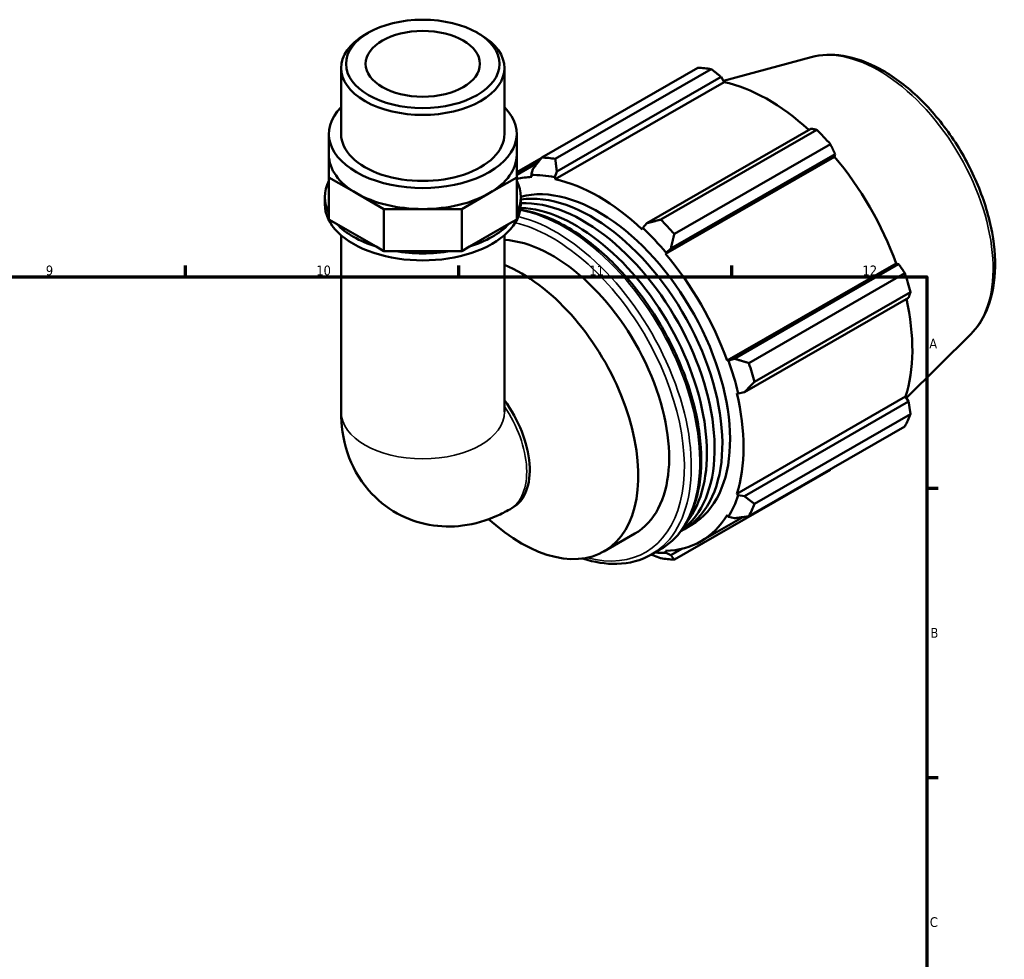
# Model space of a CAD drawing. Header units: millimetres. Extents: x 0 to 931, y 0 to 926.
# Tile 6 of 6: x 588 to 841, y 399 to 640. Entities that reach past the tile are written whole.
import ezdxf

# ---------------------------------------------------------------- set-up
doc = ezdxf.new("R2010")
doc.units = ezdxf.units.MM
for name, color, linetype, lineweight in [('Border (ISO)', 7, 'Continuous', 70), ('Visible (ISO)', 7, 'Continuous', 50), ('Visible Narrow (ISO)', 7, 'Continuous', 35)]:
    doc.layers.add(name, color=color, linetype=linetype, lineweight=lineweight)
doc.styles.add('Note Text (ISO)', font='tahoma.ttf')

# ---------------------------------------------------------------- blocks, each defined once
blk = doc.blocks.new('Borders Default Border')
at = {"layer": 'Border (ISO)'}
for p, q in [((630.75, 574), (630.75, 576.9)), ((700.83, 574), (700.83, 576.9)), ((770.92, 574), (770.92, 576.9)), ((821, 519.75), (823.9, 519.75)), ((821, 445.5), (823.9, 445.5))]:
    blk.add_line(p, q, dxfattribs=at)
at = {"layer": 'Border (ISO)', "flags": 128}
blk.add_lwpolyline([(20, 20), (20, 574), (821, 574), (821, 20), (20, 20)], dxfattribs=at)
at = {"layer": 'Border (ISO)', "color": 232, "true_color": 0xca0064, "char_height": 2.5, "attachment_point": 7, "style": 'Note Text (ISO)'}
for s, insert in [('9', (594.88, 574.35)), ('10', (664.29, 574.35)), ('11', (734.37, 574.4)), ('12', (804.46, 574.4)), ('A', (821.59, 555.62)), ('B', (821.89, 481.38)), ('C', (821.73, 407.08))]:
    blk.add_mtext(s, dxfattribs=dict(at, insert=insert))

msp = doc.modelspace()

# ---------------------------------------------------------------- linework, layer by layer
at = {"layer": 'Visible (ISO)'}
for p, q in [((677.632, 636.652), (676.74, 636.134)), ((705.596, 636.652), (706.489, 636.134)), ((791.309, 630.382), (768.773, 624.27)), ((670.659, 610.676), (670.659, 627.634)), ((712.569, 610.676), (712.569, 627.634)), ((722.137, 604.618), (762.172, 627.673)), ((765.66, 627.334), (725.625, 604.28)), ((726.022, 601.039), (768.174, 625.313)), ((768.174, 625.313), (768.924, 624.008)), ((725.583, 599.05), (768.924, 624.008)), ((791.24, 612.03), (749.088, 587.756)), ((752.681, 588.699), (792.716, 611.754)), ((667.524, 611.033), (667.516, 611.028)), ((667.516, 611.028), (667.516, 610.676)), ((667.516, 605.28), (667.516, 610.676)), ((715.712, 611.028), (715.704, 611.033)), ((715.712, 610.676), (715.712, 611.028)), ((715.712, 605.28), (715.712, 610.676)), ((796.204, 608.075), (756.169, 585.021)), ((667.516, 605.28), (667.516, 599.532)), ((715.712, 599.532), (715.712, 605.28)), ((722.018, 604.464), (715.712, 600.833)), ((753.912, 579.871), (797.253, 604.829)), ((755.265, 581.242), (797.417, 605.515)), ((797.417, 605.515), (797.253, 604.829)), ((715.712, 600.163), (721.087, 603.258)), ((719.845, 601.638), (719.415, 600.146)), ((667.516, 599.532), (674.574, 595.467)), ((667.516, 588.74), (667.516, 599.532)), ((708.654, 595.467), (715.712, 599.532)), ((715.712, 588.74), (715.712, 599.532)), ((719.415, 600.146), (719.6, 599.63)), ((725.463, 599.56), (726.022, 601.039)), ((725.583, 599.05), (725.463, 599.56)), ((666.468, 592.69), (666.468, 594.488)), ((674.574, 595.467), (681.632, 591.403)), ((701.596, 591.403), (708.654, 595.467)), ((716.76, 592.69), (716.76, 594.488)), ((681.632, 591.403), (691.614, 591.403)), ((681.632, 580.611), (681.632, 591.403)), ((691.614, 591.403), (701.596, 591.403)), ((701.596, 580.611), (701.596, 591.403)), ((669.495, 587.601), (667.516, 588.74)), ((715.712, 588.74), (713.733, 587.601)), ((679.653, 581.751), (669.495, 587.601)), ((713.733, 587.601), (703.575, 581.751)), ((748.049, 586.554), (747.929, 586.182)), ((749.088, 587.756), (748.049, 586.554)), ((670.659, 584.685), (670.659, 539.356)), ((712.569, 584.685), (712.569, 539.356)), ((681.632, 580.611), (679.653, 581.751)), ((703.575, 581.751), (701.596, 580.611)), ((754.097, 580.174), (755.265, 581.242)), ((684.431, 580.611), (681.632, 580.611)), ((698.797, 580.611), (684.431, 580.611)), ((701.596, 580.611), (698.797, 580.611)), ((753.912, 579.871), (754.097, 580.174)), ((769.713, 552.504), (813.054, 577.462)), ((813.727, 577.265), (771.575, 552.991)), ((813.054, 577.462), (813.727, 577.265)), ((775.3, 551.884), (815.335, 574.939)), ((774.133, 544.377), (816.286, 568.651)), ((816.78, 570.075), (776.744, 547.02)), ((832.237, 559.31), (815.717, 542.963)), ((770.067, 552.513), (769.713, 552.504)), ((771.575, 552.991), (770.067, 552.513)), ((772.191, 544.158), (772.572, 544.078)), ((772.191, 518.323), (815.532, 543.281)), ((772.572, 544.078), (774.133, 544.377)), ((815.532, 543.281), (816.286, 541.982)), ((816.286, 541.982), (774.133, 517.708)), ((776.744, 515.739), (816.78, 538.793)), ((815.335, 535.593), (775.3, 512.538)), ((756.169, 501.436), (796.204, 524.49)), ((772.572, 517.964), (772.191, 518.323)), ((774.133, 517.708), (772.572, 517.964)), ((713.925, 514.318), (714.705, 514.767)), ((708.521, 511.788), (710.364, 510.247)), ((762.977, 506.112), (773.778, 512.331)), ((769.713, 512.832), (770.067, 512.415)), ((770.067, 512.415), (771.575, 512.04)), ((738.103, 503.523), (746.023, 508.084)), ((758.57, 509.187), (760.55, 510.327)), ((750.297, 502.722), (752.475, 503.976)), ((754.097, 503.147), (753.912, 503.662)), ((755.265, 502.575), (754.097, 503.147)), ((758.056, 504.182), (755.265, 502.575))]:
    msp.add_line(p, q, dxfattribs=at)
for major_axis in [(19.698, 0), (14.668, 0)]:
    msp.add_ellipse((691.614, 628.662), major_axis=major_axis, ratio=0.5758617, dxfattribs=at)
for centre, major_axis, ratio, start_param, end_param in [((691.614, 627.634), (-20.955, 0), 0.5758617, 5.5016397, 10.2063236), ((779.188, 576.081), (-28.195, 48.962), 0.5780931, 5.8451561, 5.9396837), ((780.097, 576.605), (26.222, -45.535), 0.5780931, 2.0696433, 2.6635608), ((691.614, 610.676), (-24.098, 0), 0.5758617, 5.7667102, 9.9412531), ((779.188, 576.081), (28.195, -48.962), 0.5780931, 1.9181653, 2.0126929), ((691.614, 610.676), (-20.955, 0), 0.5758617, 0, 3.1415927), ((691.614, 605.28), (-24.098, 0), 0.5758617, 0, 0.7853982), ((691.614, 605.28), (24.098, 0), 0.5758617, 5.4977871, 6.2831853), ((739.153, 553.027), (-28.195, 48.962), 0.5780931, 5.8451561, 5.9396837), ((780.097, 576.605), (26.222, -45.535), 0.5780931, 1.2672974, 1.8781627), ((736.756, 551.646), (-26.222, 45.535), 0.5780931, 5.9796864, 6.1018159), ((736.756, 551.646), (-26.504, 46.024), 0.5780931, 5.8051535, 5.9796864), ((736.756, 551.646), (-26.222, 45.535), 0.5780931, 5.1942882, 5.8051535), ((691.614, 594.488), (-25.146, 0), 0.5758617, 5.9934983, 6.5728723), ((691.614, 594.488), (25.146, 0), 0.5758617, 5.9934983, 6.5728723), ((736.756, 551.646), (-23.794, 41.319), 0.5780931, 3.1415927, 6.1346052), ((691.614, 605.28), (24.098, 0), 0.5758617, 3.9269908, 4.712389), ((691.614, 605.28), (24.098, 0), 0.5758617, 4.712389, 5.4977871), ((734.776, 550.506), (-23.794, 41.319), 0.5780931, 3.1139582, 6.0634642), ((691.614, 592.69), (-25.146, 0), 0.5758617, 0, 3.1415927), ((730.816, 548.226), (-23.794, 41.319), 0.5780931, 3.3676619, 5.9314738), ((732.796, 549.366), (-23.794, 41.319), 0.5780931, 3.202883, 5.9954005), ((691.614, 594.488), (25.146, 0), 0.5758617, 3.6373038, 4.2166778), ((691.614, 594.488), (25.146, 0), 0.5758617, 5.2081001, 5.7874741), ((736.756, 551.646), (26.504, -46.024), 0.5780931, 1.8781627, 2.0526956), ((739.153, 553.027), (-28.195, 48.962), 0.5780931, 5.059758, 5.1542856), ((724.876, 544.805), (-21.146, 36.721), 0.5780931, 3.1415927, 5.9229876), ((691.614, 594.488), (25.146, 0), 0.5758617, 4.422702, 5.002076), ((736.756, 551.646), (-26.222, 45.535), 0.5780931, 4.4088901, 5.0197553), ((716.957, 540.245), (21.146, -36.721), 0.5780931, 5.2778811, 8.7882763), ((779.188, 576.081), (28.195, -48.962), 0.5780931, 1.1327672, 1.2272947), ((780.097, 576.605), (26.222, -45.535), 0.5780931, 0.4818993, 1.0759774), ((736.756, 551.646), (26.504, -46.024), 0.5780931, 1.0927645, 1.2672974), ((739.153, 553.027), (-28.195, 48.962), 0.5780931, 4.2743598, 4.3688874), ((736.756, 551.646), (-26.222, 45.535), 0.5780931, 3.6234919, 4.2343571), ((704.248, 532.926), (10.457, -18.159), 0.5780931, 0, 1.7618081), ((779.188, 576.081), (28.195, -48.962), 0.5780931, 0.347369, 0.4418966), ((736.756, 551.646), (26.504, -46.024), 0.5780931, 0.3073663, 0.4818993), ((739.153, 553.027), (28.195, -48.962), 0.5780931, 0.347369, 0.4418966), ((736.756, 551.646), (26.222, -45.535), 0.5780931, 5.9796864, 6.5905516), ((736.756, 551.646), (26.504, -46.024), 0.5780931, 5.8948269, 5.9796864), ((739.153, 553.027), (28.195, -48.962), 0.5780931, 5.8451561, 5.9396837)]:
    msp.add_ellipse(centre, major_axis=major_axis, ratio=ratio, start_param=start_param, end_param=end_param, dxfattribs=at)
for points, knots in [([(791.309, 630.382), (793.883, 631.08), (796.658, 631.172), (802.603, 630.223), (805.79, 629.067), (812.208, 625.579), (815.436, 623.191), (821.515, 617.482), (824.365, 614.161), (829.417, 606.936), (831.621, 603.036), (835.183, 595.021), (836.54, 590.908), (838.263, 582.836), (838.624, 578.879), (838.243, 571.502), (837.503, 568.077), (835.183, 562.886), (833.865, 560.921), (832.237, 559.31)], [5.6508865, 5.6508865, 5.6508865, 5.6508865, 5.9375323, 5.9375323, 6.2552526, 6.2552526, 6.5877037, 6.5877037, 6.9195397, 6.9195397, 7.2496192, 7.2496192, 7.5797848, 7.5797848, 7.9117999, 7.9117999, 8.2439261, 8.2439261, 8.4901479, 8.4901479, 8.4901479, 8.4901479]), ([(716.639, 591.27), (718.672, 590.948), (720.757, 590.375), (726.596, 588.131), (730.394, 585.95), (737.775, 580.329), (741.357, 576.885), (747.939, 569.099), (750.939, 564.76), (756.066, 555.619), (758.192, 550.819), (761.359, 541.229), (762.398, 536.44), (763.272, 527.34), (763.105, 523.031), (761.542, 515.341), (760.151, 511.955), (756.622, 507.027), (754.693, 505.253), (752.475, 503.976)], [5.9366259, 5.9366259, 5.9366259, 5.9366259, 6.1190089, 6.1190089, 6.4424578, 6.4424578, 6.7666833, 6.7666833, 7.0901839, 7.0901839, 7.4134007, 7.4134007, 7.7369762, 7.7369762, 8.0612676, 8.0612676, 8.384226, 8.384226, 8.6413135, 8.6413135, 8.6413135, 8.6413135]), ([(670.659, 539.356), (670.659, 536.023), (671.089, 532.484), (673.41, 525.562), (675.154, 522.194), (679.766, 516.873), (682.261, 514.809), (687.637, 511.837), (690.454, 510.865), (696.203, 509.818), (699.112, 509.808), (705.053, 510.554), (707.976, 511.466), (711.758, 513.139), (712.867, 513.709), (713.925, 514.318)], [3.1415927, 3.1415927, 3.1415927, 3.1415927, 3.4557519, 3.4557519, 3.7308719, 3.7308719, 3.9390517, 3.9390517, 4.132108, 4.132108, 4.3410756, 4.3410756, 4.5974913, 4.5974913, 4.712389, 4.712389, 4.712389, 4.712389]), ([(750.297, 502.722), (747.669, 501.208), (744.641, 500.399), (738.605, 500.253), (735.651, 500.722), (732.636, 501.694)], [2.3581282, 2.3581282, 2.3581282, 2.3581282, 2.66277938, 2.66277938, 2.92568548, 2.92568548, 2.92568548, 2.92568548])]:
    msp.add_open_spline(points, degree=3, knots=knots, dxfattribs=at)
for points, weights in [([(768.174, 625.313), (766.948, 626.306), (765.66, 627.334)], [1.0018000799, 1.00130841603, 1]), ([(792.716, 611.754), (791.968, 611.898), (791.24, 612.03)], [1, 1.00130841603, 1.0018000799]), ([(797.417, 605.515), (796.828, 606.772), (796.204, 608.075)], [1.0018000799, 1.00130841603, 1]), ([(722.137, 604.618), (720.952, 603.089), (719.845, 601.638)], [1.01778734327, 1.01257243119, 1.00656188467]), ([(726.022, 601.039), (725.812, 602.617), (725.625, 604.28)], [1.00656188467, 1.01257243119, 1.01778734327]), ([(752.681, 588.699), (750.832, 588.209), (749.088, 587.756)], [1.01778734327, 1.01257243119, 1.00656188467]), ([(755.265, 581.242), (755.692, 583.083), (756.169, 585.021)], [1.00656188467, 1.01257243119, 1.01778734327]), ([(815.335, 574.939), (814.52, 576.129), (813.727, 577.265)], [1, 1.00130841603, 1.0018000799]), ([(816.286, 568.651), (816.533, 569.351), (816.78, 570.075)], [1.0018000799, 1.00130841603, 1]), ([(775.3, 551.884), (773.384, 552.44), (771.575, 552.991)], [1.01778734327, 1.01257243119, 1.00656188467]), ([(774.133, 544.377), (775.397, 545.662), (776.744, 547.02)], [1.00656188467, 1.01257243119, 1.01778734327]), ([(816.78, 538.793), (816.533, 540.423), (816.286, 541.982)], [1, 1.00130841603, 1.0018000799]), ([(796.204, 524.49), (796.235, 524.551), (796.267, 524.612)], [1, 1.00006594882, 1.00012982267]), ([(776.744, 515.739), (775.397, 516.734), (774.133, 517.708)], [1.01778734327, 1.01257243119, 1.00656188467]), ([(771.575, 512.04), (773.384, 512.275), (775.3, 512.538)], [1.00656188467, 1.01257243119, 1.01778734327]), ([(750.27, 502.706), (751.452, 502.242), (752.681, 501.774)], [1.01049215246, 1.01431601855, 1.01778734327]), ([(756.169, 501.436), (755.692, 502.008), (755.265, 502.575)], [1.01778734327, 1.01257243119, 1.00656188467])]:
    msp.add_rational_spline(points, weights, degree=2, dxfattribs=at)
at = {"layer": 'Visible Narrow (ISO)'}
for centre, major_axis, ratio, start_param, end_param in [((808.644, 593.044), (-20.7, 35.946), 0.5780931, 3.2927583, 6.1320197), ((725.767, 545.319), (24.53, -42.597), 0.5780931, 0, 2.6389659), ((727.945, 546.573), (24.53, -42.597), 0.5780931, 0, 2.6904399), ((724.876, 544.805), (23.901, -41.505), 0.5780931, 5.7663989, 8.9271421), ((703.468, 532.477), (10.457, -18.159), 0.5780931, 0, 1.6967392), ((691.614, 539.356), (20.955, 0), 0.5758617, 3.1415927, 6.2831853)]:
    msp.add_ellipse(centre, major_axis=major_axis, ratio=ratio, start_param=start_param, end_param=end_param, dxfattribs=at)

# ---------------------------------------------------------------- block references
msp.add_blockref('Borders Default Border', (0, 0))

doc.saveas('drawing.dxf')
